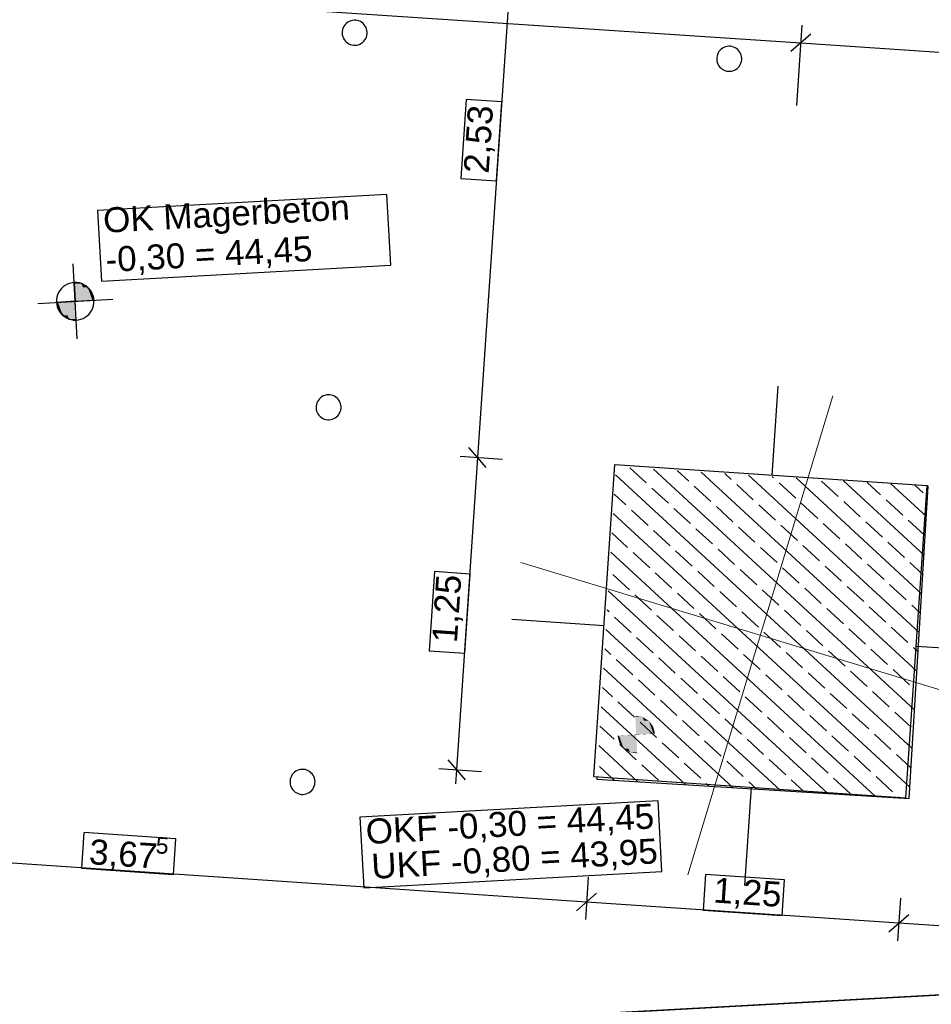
# Model space of a CAD drawing. Extents: x -779 to 790, y -208 to 633.
# Tile 212 of 232: x 308 to 381, y 185 to 264. Entities that reach past the tile are written whole.
import ezdxf
from ezdxf.lldxf.tags import DXFTag

# ---------------------------------------------------------------- set-up
doc = ezdxf.new("R2010")
doc.units = 0
doc.layers.get('0').update_dxf_attribs({"lineweight": 25})
for name, color, linetype, lineweight, true_color in [('01 Höhen im Gebäude - Basis', 7, 'Continuous', 25, 0x848484), ('01 Höhen im Gebäude - Basis-gefuellt', 7, 'Continuous', 35, 0xfefefe), ('01AFU Allgemein Bemaßung-A07F5V4RWF', 7, 'Continuous', 25, 0x848484), ('02 Raster Bemaßung', 7, 'Continuous', 25, 0x848484), ('02 Raster Gebäude-A07F5V4QWF', 7, 'Continuous', 25, 0x848484), ('20 Fundament-A07F5V4OWF', 7, 'Continuous', 25, 0x848484), ('20 Magerbeton Bohrungen', 7, 'Continuous', 25, 0x848484), ('20 Magerbeton Bohrungen-gefuellt', 7, 'Continuous', 35, 0xfefefe)]:
    doc.layers.add(name, color=color, linetype=linetype, lineweight=lineweight, true_color=true_color)
doc.layers.add('02 Raster Gebäude-A07F5V53WF', color=7, linetype='Continuous', lineweight=13)
doc.styles.get("Standard").update_dxf_attribs({"font": 'arial.ttf'})
tags = doc.linetypes.add('Raster-A07F5V4TWF', pattern=[0.2, 0.1, -0.05, 0, -0.05]).pattern_tags.tags
tags[10:11] = [DXFTag(74, 4), DXFTag(75, 0), DXFTag(340, '0'), DXFTag(46, 1.0), DXFTag(50, 0.0), DXFTag(44, 0.0), DXFTag(45, 0.0)]
tags[8:9] = [DXFTag(74, 4), DXFTag(75, 0), DXFTag(340, '0'), DXFTag(46, 1.0), DXFTag(50, 0.0), DXFTag(44, 0.0), DXFTag(45, 0.0)]
tags[6:7] = [DXFTag(74, 4), DXFTag(75, 0), DXFTag(340, '0'), DXFTag(46, 1.0), DXFTag(50, 0.0), DXFTag(44, 0.0), DXFTag(45, 0.0)]
tags[4:5] = [DXFTag(74, 4), DXFTag(75, 0), DXFTag(340, '0'), DXFTag(46, 1.0), DXFTag(50, 0.0), DXFTag(44, 0.0), DXFTag(45, 0.0)]
tags = doc.linetypes.add('Raster-A07F5V57WF', pattern=[0.2, 0.1, -0.05, 0, -0.05]).pattern_tags.tags
tags[10:11] = [DXFTag(74, 4), DXFTag(75, 0), DXFTag(340, '0'), DXFTag(46, 1.0), DXFTag(50, 0.0), DXFTag(44, 0.0), DXFTag(45, 0.0)]
tags[8:9] = [DXFTag(74, 4), DXFTag(75, 0), DXFTag(340, '0'), DXFTag(46, 1.0), DXFTag(50, 0.0), DXFTag(44, 0.0), DXFTag(45, 0.0)]
tags[6:7] = [DXFTag(74, 4), DXFTag(75, 0), DXFTag(340, '0'), DXFTag(46, 1.0), DXFTag(50, 0.0), DXFTag(44, 0.0), DXFTag(45, 0.0)]
tags[4:5] = [DXFTag(74, 4), DXFTag(75, 0), DXFTag(340, '0'), DXFTag(46, 1.0), DXFTag(50, 0.0), DXFTag(44, 0.0), DXFTag(45, 0.0)]
tags = doc.linetypes.add('Strichpunkt', pattern=[1, 0.5, -0.25, 0, -0.25]).pattern_tags.tags
tags[10:11] = [DXFTag(74, 4), DXFTag(75, 0), DXFTag(340, '0'), DXFTag(46, 1.0), DXFTag(50, 0.0), DXFTag(44, 0.0), DXFTag(45, 0.0)]
tags[8:9] = [DXFTag(74, 4), DXFTag(75, 0), DXFTag(340, '0'), DXFTag(46, 1.0), DXFTag(50, 0.0), DXFTag(44, 0.0), DXFTag(45, 0.0)]
tags[6:7] = [DXFTag(74, 4), DXFTag(75, 0), DXFTag(340, '0'), DXFTag(46, 1.0), DXFTag(50, 0.0), DXFTag(44, 0.0), DXFTag(45, 0.0)]
tags[4:5] = [DXFTag(74, 4), DXFTag(75, 0), DXFTag(340, '0'), DXFTag(46, 1.0), DXFTag(50, 0.0), DXFTag(44, 0.0), DXFTag(45, 0.0)]
tags = doc.linetypes.add('Wipeout_Contour-A07F5V4SWF', pattern=[1, 0, -1]).pattern_tags.tags
tags[6:7] = [DXFTag(74, 4), DXFTag(75, 0), DXFTag(340, '0'), DXFTag(46, 1.0), DXFTag(50, 0.0), DXFTag(44, 0.0), DXFTag(45, 0.0)]
tags[4:5] = [DXFTag(74, 4), DXFTag(75, 0), DXFTag(340, '0'), DXFTag(46, 1.0), DXFTag(50, 0.0), DXFTag(44, 0.0), DXFTag(45, 0.0)]

# ---------------------------------------------------------------- blocks, each defined once
blk = doc.blocks.new('Referenz-A07F5V4VWF', base_point=(-401.415, -176.34))
at = {"color": 0, "linetype": 'ByBlock', "lineweight": -2, "ltscale": 12.5}
for p, q in [((312.817, 242.731), (312.237, 242.814)), ((312.237, 242.814), (312.319, 241.316)), ((313.321, 242.433), (312.817, 242.731)), ((313.672, 241.965), (313.321, 242.433)), ((313.817, 241.398), (313.672, 241.965)), ((312.319, 241.316), (310.821, 241.234)), ((310.821, 241.234), (310.967, 240.667)), ((312.319, 241.316), (313.817, 241.398)), ((312.401, 239.818), (312.319, 241.316)), ((310.967, 240.667), (311.318, 240.199)), ((311.318, 240.199), (311.822, 239.901)), ((311.822, 239.901), (312.401, 239.818)), ((378.943, 201.593), (380.483, 226.55)), ((380.483, 226.55), (380.383, 226.556)), ((353.999, 203.322), (353.987, 203.133)), ((353.987, 203.133), (378.943, 201.593))]:
    blk.add_line(p, q, dxfattribs=at)
at = {"layer": '01 Höhen im Gebäude - Basis', "color": 0, "linetype": 'Wipeout_Contour-A07F5V4SWF', "lineweight": -2, "ltscale": 1.625}
for p, q in [((358.892, 201.391), (335.066, 200.087)), ((359.202, 195.741), (358.892, 201.391)), ((335.066, 200.087), (335.375, 194.438)), ((335.375, 194.438), (359.202, 195.741))]:
    blk.add_line(p, q, dxfattribs=at)
at = {"layer": '01 Höhen im Gebäude - Basis-gefuellt', "color": 0}
for points in [[(357.087, 208.181), (357.065, 208.181), (357.065, 208.184)], [(357.147, 206.686), (357.087, 208.181), (357.065, 208.181)], [(357.701, 206.716), (357.146, 206.716), (357.087, 208.181)], [(357.645, 208.101), (357.12, 208.101), (357.087, 208.181)], [(357.701, 206.716), (357.645, 208.101), (357.12, 208.101)], [(358.191, 206.743), (357.7, 206.743), (357.645, 208.101)], [(358.148, 207.803), (357.765, 207.803), (357.645, 208.101)], [(358.191, 206.743), (358.148, 207.803), (357.765, 207.803)], [(358.523, 206.761), (358.191, 206.761), (358.148, 207.803)], [(358.5, 207.335), (358.317, 207.335), (358.148, 207.803)], [(358.523, 206.761), (358.5, 207.335), (358.317, 207.335)], [(358.645, 206.768), (358.523, 206.768), (358.5, 207.335)], [(355.772, 206.604), (355.649, 206.604), (355.771, 206.611)], [(355.795, 206.037), (355.772, 206.604), (355.649, 206.604)], [(356.104, 206.611), (355.771, 206.611), (356.103, 206.629)], [(355.978, 206.037), (355.795, 206.037), (355.771, 206.611)], [(356.146, 205.569), (356.104, 206.611), (355.771, 206.611)], [(356.595, 206.629), (356.103, 206.629), (356.594, 206.655)], [(356.53, 205.569), (356.146, 205.569), (356.103, 206.629)], [(356.65, 205.27), (356.595, 206.629), (356.103, 206.629)], [(357.148, 206.655), (356.594, 206.655), (357.147, 206.686)], [(357.174, 205.27), (356.65, 205.27), (356.594, 206.655)], [(357.208, 205.191), (357.148, 206.655), (356.594, 206.655)], [(357.147, 206.686), (357.701, 206.716), (357.146, 206.716)], [(357.229, 205.191), (357.208, 205.191), (357.147, 206.686)], [(357.701, 206.716), (358.191, 206.743), (357.7, 206.743)], [(358.191, 206.743), (358.523, 206.761), (358.191, 206.761)], [(358.523, 206.761), (358.645, 206.768), (358.523, 206.768)], [(356.146, 205.569), (355.978, 206.037), (355.795, 206.037)], [(356.65, 205.27), (356.53, 205.569), (356.146, 205.569)], [(357.208, 205.191), (357.174, 205.27), (356.65, 205.27)], [(357.229, 205.188), (357.229, 205.191), (357.208, 205.191)]]:
    blk.add_solid(points, dxfattribs=at)
at = {"layer": '01AFU Allgemein Bemaßung-A07F5V4RWF', "color": 0, "lineweight": -2}
for p, q in [((347.885, 279.367), (344.469, 228.838)), ((345.167, 228.039), (343.772, 229.637)), ((344.469, 228.838), (342.783, 203.89)), ((343.066, 228.932), (346.465, 228.703)), ((342.085, 204.689), (343.481, 203.091)), ((341.38, 203.985), (344.779, 203.755)), ((342.783, 203.89), (342.707, 202.768)), ((353.177, 193.313), (279.797, 198.273)), ((353.312, 195.309), (353.082, 191.91)), ((352.378, 192.615), (353.976, 194.011)), ((378.258, 193.623), (378.028, 190.224)), ((378.123, 191.627), (353.177, 193.313)), ((377.324, 190.929), (378.922, 192.325)), ((459.273, 186.142), (378.123, 191.627))]:
    blk.add_line(p, q, dxfattribs=at)
at = {"layer": '01AFU Allgemein Bemaßung-A07F5V4RWF', "color": 0, "linetype": 'Wipeout_Contour-A07F5V4SWF', "lineweight": -2, "ltscale": 1.625}
for p, q in [((343.568, 257.453), (343.141, 251.133)), ((346.419, 257.26), (343.568, 257.453)), ((345.992, 250.941), (346.419, 257.26)), ((343.141, 251.133), (345.992, 250.941)), ((341.017, 219.715), (340.59, 213.395)), ((343.868, 219.522), (341.017, 219.715)), ((343.441, 213.202), (343.868, 219.522)), ((340.59, 213.395), (343.441, 213.202)), ((313.003, 198.864), (312.81, 196.013)), ((320.353, 198.367), (313.003, 198.864)), ((320.16, 195.516), (320.353, 198.367)), ((312.81, 196.013), (320.16, 195.516)), ((362.681, 195.506), (362.488, 192.655)), ((369, 195.079), (362.681, 195.506)), ((368.808, 192.228), (369, 195.079)), ((362.488, 192.655), (368.808, 192.228))]:
    blk.add_line(p, q, dxfattribs=at)
at = {"layer": '02 Raster Bemaßung', "color": 0, "lineweight": -2}
for p, q in [((272.003, 268.495), (370.306, 261.967)), ((369.975, 256.977), (370.399, 263.37)), ((371.104, 262.666), (369.508, 261.268)), ((370.306, 261.967), (469.984, 255.347))]:
    blk.add_line(p, q, dxfattribs=at)
at = {"layer": '02 Raster Gebäude-A07F5V4QWF', "color": 0, "linetype": 'Strichpunkt', "lineweight": -2, "ltscale": 0.405}
for p, q in [((368.013, 227.432), (368.485, 234.54)), ((347.201, 215.907), (354.573, 215.417)), ((379.518, 213.761), (387.118, 213.256)), ((365.834, 194.623), (366.356, 202.487))]:
    blk.add_line(p, q, dxfattribs=at)
at = {"layer": '02 Raster Gebäude-A07F5V4QWF', "color": 0, "linetype": 'Raster-A07F5V4TWF', "lineweight": -2, "ltscale": 187.5}
blk.add_line((451.144, 189.676), (-78.952, 160.671), dxfattribs=at)
at = {"layer": '20 Fundament-A07F5V4OWF', "color": 0, "lineweight": -2}
for p, q in [((379.19, 205.589), (355.488, 227.445)), ((357.952, 226.805), (356.632, 228.022)), ((379.38, 208.678), (358.53, 227.905)), ((361.344, 226.943), (360.427, 227.788)), ((379.571, 211.767), (362.325, 227.671)), ((364.735, 227.08), (364.222, 227.554)), ((379.762, 214.857), (366.119, 227.436)), ((366.5, 225.453), (365.177, 226.673)), ((368.127, 227.217), (368.017, 227.319)), ((369.892, 225.59), (368.568, 226.811)), ((379.952, 217.946), (369.914, 227.202)), ((373.284, 225.728), (371.96, 226.948)), ((380.143, 221.035), (373.709, 226.968)), ((376.675, 225.865), (375.606, 226.851)), ((380.333, 224.124), (377.504, 226.734)), ((380.067, 226.003), (379.401, 226.617)), ((356.325, 225.041), (355.392, 225.9)), ((359.716, 225.178), (358.393, 226.398)), ((363.108, 225.315), (361.785, 226.536)), ((378.943, 201.593), (380.483, 226.55)), ((380.483, 226.55), (380.383, 226.556)), ((368.265, 223.826), (366.941, 225.046)), ((371.656, 223.963), (370.333, 225.184)), ((375.048, 224.101), (373.725, 225.321)), ((378.44, 224.238), (377.116, 225.458)), ((378.999, 202.5), (355.297, 224.356)), ((358.089, 223.413), (356.766, 224.634)), ((361.481, 223.551), (360.158, 224.771)), ((364.873, 223.688), (363.549, 224.909)), ((373.421, 222.336), (372.097, 223.556)), ((376.813, 222.473), (375.489, 223.694)), ((380.204, 222.611), (378.881, 223.831)), ((356.462, 221.649), (355.202, 222.811)), ((359.854, 221.786), (358.53, 223.007)), ((363.246, 221.924), (361.922, 223.144)), ((366.637, 222.061), (365.314, 223.281)), ((370.029, 222.199), (368.706, 223.419)), ((375.186, 220.709), (373.862, 221.929)), ((378.577, 220.846), (377.254, 222.067)), ((376.262, 201.758), (355.106, 221.267)), ((358.227, 220.022), (356.903, 221.242)), ((361.618, 220.159), (360.295, 221.379)), ((365.01, 220.297), (363.687, 221.517)), ((368.402, 220.434), (367.079, 221.654)), ((371.794, 220.571), (370.47, 221.792)), ((376.95, 219.082), (375.627, 220.302)), ((380.047, 219.49), (379.018, 220.439)), ((359.991, 218.395), (358.668, 219.615)), ((363.383, 218.532), (362.06, 219.752)), ((366.775, 218.669), (365.451, 219.89)), ((370.167, 218.807), (368.843, 220.027)), ((373.558, 218.944), (372.235, 220.165)), ((356.599, 218.257), (355.276, 219.477)), ((372.467, 201.992), (354.916, 218.177)), ((361.756, 216.767), (360.432, 217.988)), ((365.148, 216.905), (363.824, 218.125)), ((368.539, 217.042), (367.216, 218.263)), ((371.931, 217.18), (370.608, 218.4)), ((375.323, 217.317), (373.999, 218.537)), ((378.715, 217.454), (377.391, 218.675)), ((358.364, 216.63), (357.041, 217.85)), ((354.972, 216.493), (354.82, 216.633)), ((366.912, 215.278), (365.589, 216.498)), ((370.304, 215.415), (368.981, 216.635)), ((373.696, 215.552), (372.372, 216.773)), ((377.088, 215.69), (375.764, 216.91)), ((379.857, 216.401), (379.156, 217.048)), ((356.737, 214.865), (355.413, 216.086)), ((360.129, 215.003), (358.805, 216.223)), ((363.52, 215.14), (362.197, 216.361)), ((368.673, 202.227), (354.725, 215.088)), ((368.677, 213.65), (367.353, 214.871)), ((372.069, 213.788), (370.745, 215.008)), ((375.46, 213.925), (374.137, 215.146)), ((378.852, 214.063), (377.529, 215.283)), ((358.501, 213.238), (357.178, 214.459)), ((361.893, 213.376), (360.57, 214.596)), ((365.285, 213.513), (363.962, 214.733)), ((355.11, 213.101), (354.63, 213.543)), ((370.441, 212.023), (369.118, 213.244)), ((373.833, 212.161), (372.51, 213.381)), ((377.225, 212.298), (375.901, 213.518)), ((379.666, 213.312), (379.293, 213.656)), ((356.874, 211.474), (355.551, 212.694)), ((360.266, 211.611), (358.943, 212.831)), ((363.658, 211.748), (362.334, 212.969)), ((367.05, 211.886), (365.726, 213.106)), ((364.878, 202.461), (354.534, 211.999)), ((375.598, 210.533), (374.274, 211.754)), ((378.99, 210.671), (377.666, 211.891)), ((358.639, 209.846), (357.315, 211.067)), ((362.031, 209.984), (360.707, 211.204)), ((365.422, 210.121), (364.099, 211.342)), ((368.814, 210.259), (367.491, 211.479)), ((372.206, 210.396), (370.883, 211.616)), ((355.247, 209.709), (354.439, 210.454)), ((377.362, 208.906), (376.039, 210.127)), ((379.476, 210.223), (379.431, 210.264)), ((357.012, 208.082), (355.688, 209.302)), ((360.403, 208.219), (359.08, 209.44)), ((363.795, 208.357), (362.472, 209.577)), ((367.187, 208.494), (365.864, 209.714)), ((370.579, 208.631), (369.255, 209.852)), ((373.971, 208.769), (372.647, 209.989)), ((361.083, 202.695), (354.344, 208.91)), ((379.127, 207.279), (377.803, 208.499)), ((362.168, 206.592), (360.845, 207.812)), ((365.56, 206.729), (364.236, 207.95)), ((368.952, 206.867), (367.628, 208.087)), ((372.343, 207.004), (371.02, 208.225)), ((375.735, 207.142), (374.412, 208.362)), ((355.385, 206.317), (354.248, 207.365)), ((358.776, 206.455), (357.453, 207.675)), ((363.933, 204.965), (362.609, 206.185)), ((367.324, 205.102), (366.001, 206.323)), ((370.716, 205.24), (369.393, 206.46)), ((374.108, 205.377), (372.785, 206.597)), ((377.5, 205.515), (376.176, 206.735)), ((357.288, 202.929), (354.153, 205.82)), ((357.149, 204.69), (355.826, 205.91)), ((360.541, 204.827), (359.217, 206.048)), ((369.089, 203.475), (367.766, 204.695)), ((372.481, 203.612), (371.157, 204.833)), ((375.873, 203.75), (374.549, 204.97)), ((379.094, 204.044), (377.941, 205.108)), ((355.391, 203.046), (354.199, 204.146)), ((358.914, 203.063), (357.59, 204.283)), ((362.305, 203.2), (360.982, 204.421)), ((365.697, 203.338), (364.374, 204.558)), ((353.999, 203.322), (353.987, 203.133)), ((353.987, 203.133), (378.943, 201.593)), ((370.57, 202.109), (369.53, 203.068)), ((374.245, 201.985), (372.922, 203.206)), ((377.637, 202.123), (376.314, 203.343)), ((362.98, 202.578), (362.747, 202.793)), ((366.775, 202.344), (366.138, 202.931)), ((378.159, 201.641), (378.078, 201.716))]:
    blk.add_line(p, q, dxfattribs=at)
at = {"layer": '20 Magerbeton Bohrungen', "color": 0, "lineweight": -2}
for p, q in [((334.111, 263.624), (334.005, 263.547)), ((334.226, 263.687), (334.111, 263.624)), ((334.348, 263.734), (334.226, 263.687)), ((334.475, 263.764), (334.348, 263.734)), ((334.605, 263.778), (334.475, 263.764)), ((334.736, 263.775), (334.605, 263.778)), ((334.865, 263.755), (334.736, 263.775)), ((334.991, 263.718), (334.865, 263.755)), ((335.111, 263.665), (334.991, 263.718)), ((335.222, 263.596), (335.111, 263.665)), ((335.324, 263.514), (335.222, 263.596)), ((333.65, 262.869), (333.647, 262.739)), ((333.67, 262.999), (333.65, 262.869)), ((333.707, 263.124), (333.67, 262.999)), ((333.76, 263.244), (333.707, 263.124)), ((333.828, 263.355), (333.76, 263.244)), ((333.911, 263.457), (333.828, 263.355)), ((334.005, 263.547), (333.911, 263.457)), ((335.414, 263.419), (335.324, 263.514)), ((335.491, 263.314), (335.414, 263.419)), ((335.554, 263.199), (335.491, 263.314)), ((335.601, 263.077), (335.554, 263.199)), ((335.631, 262.95), (335.601, 263.077)), ((335.645, 262.82), (335.631, 262.95)), ((335.642, 262.689), (335.645, 262.82)), ((333.647, 262.739), (333.66, 262.608)), ((333.66, 262.608), (333.691, 262.481)), ((333.691, 262.481), (333.738, 262.359)), ((333.738, 262.359), (333.801, 262.244)), ((333.801, 262.244), (333.878, 262.139)), ((333.878, 262.139), (333.968, 262.044)), ((333.968, 262.044), (334.07, 261.962)), ((335.181, 261.934), (335.286, 262.011)), ((335.286, 262.011), (335.381, 262.101)), ((335.381, 262.101), (335.463, 262.203)), ((335.463, 262.203), (335.532, 262.314)), ((335.532, 262.314), (335.585, 262.434)), ((335.585, 262.434), (335.622, 262.559)), ((335.622, 262.559), (335.642, 262.689)), ((334.07, 261.962), (334.181, 261.893)), ((334.181, 261.893), (334.301, 261.84)), ((334.301, 261.84), (334.426, 261.803)), ((334.426, 261.803), (334.556, 261.783)), ((334.556, 261.783), (334.686, 261.78)), ((334.686, 261.78), (334.817, 261.794)), ((334.817, 261.794), (334.944, 261.824)), ((334.944, 261.824), (335.066, 261.871)), ((335.066, 261.871), (335.181, 261.934)), ((363.76, 261.272), (363.692, 261.161)), ((363.842, 261.374), (363.76, 261.272)), ((363.937, 261.464), (363.842, 261.374)), ((364.043, 261.541), (363.937, 261.464)), ((364.158, 261.604), (364.043, 261.541)), ((364.28, 261.651), (364.158, 261.604)), ((364.407, 261.682), (364.28, 261.651)), ((364.537, 261.695), (364.407, 261.682)), ((364.668, 261.692), (364.537, 261.695)), ((364.797, 261.672), (364.668, 261.692)), ((364.922, 261.635), (364.797, 261.672)), ((365.042, 261.582), (364.922, 261.635)), ((365.154, 261.514), (365.042, 261.582)), ((365.255, 261.431), (365.154, 261.514)), ((365.346, 261.337), (365.255, 261.431)), ((365.423, 261.231), (365.346, 261.337)), ((365.485, 261.116), (365.423, 261.231)), ((363.581, 260.786), (363.578, 260.656)), ((363.578, 260.656), (363.592, 260.526)), ((363.602, 260.916), (363.581, 260.786)), ((363.592, 260.526), (363.623, 260.398)), ((363.639, 261.041), (363.602, 260.916)), ((363.692, 261.161), (363.639, 261.041)), ((365.532, 260.994), (365.485, 261.116)), ((365.516, 260.351), (365.553, 260.477)), ((365.563, 260.867), (365.532, 260.994)), ((365.553, 260.477), (365.573, 260.606)), ((365.577, 260.737), (365.563, 260.867)), ((365.573, 260.606), (365.577, 260.737)), ((363.623, 260.398), (363.67, 260.276)), ((363.67, 260.276), (363.732, 260.161)), ((363.732, 260.161), (363.809, 260.056)), ((363.809, 260.056), (363.899, 259.961)), ((363.899, 259.961), (364.001, 259.879)), ((364.001, 259.879), (364.113, 259.81)), ((364.113, 259.81), (364.232, 259.757)), ((364.232, 259.757), (364.358, 259.72)), ((364.358, 259.72), (364.487, 259.7)), ((364.487, 259.7), (364.618, 259.697)), ((364.618, 259.697), (364.748, 259.711)), ((364.748, 259.711), (364.875, 259.741)), ((364.875, 259.741), (364.997, 259.788)), ((364.997, 259.788), (365.112, 259.851)), ((365.112, 259.851), (365.218, 259.928)), ((365.218, 259.928), (365.313, 260.018)), ((365.313, 260.018), (365.395, 260.12)), ((365.395, 260.12), (365.463, 260.232)), ((365.463, 260.232), (365.516, 260.351)), ((312.483, 238.32), (312.155, 244.312)), ((311.216, 242.333), (311.093, 242.18)), ((311.359, 242.468), (311.216, 242.333)), ((311.517, 242.584), (311.359, 242.468)), ((311.69, 242.678), (311.517, 242.584)), ((311.873, 242.748), (311.69, 242.678)), ((312.063, 242.794), (311.873, 242.748)), ((312.259, 242.815), (312.063, 242.794)), ((312.455, 242.81), (312.259, 242.815)), ((312.649, 242.78), (312.455, 242.81)), ((312.837, 242.724), (312.649, 242.78)), ((313.016, 242.644), (312.837, 242.724)), ((313.184, 242.542), (313.016, 242.644)), ((313.336, 242.419), (313.184, 242.542)), ((313.472, 242.277), (313.336, 242.419)), ((310.856, 241.645), (310.825, 241.451)), ((310.911, 241.833), (310.856, 241.645)), ((310.991, 242.013), (310.911, 241.833)), ((311.093, 242.18), (310.991, 242.013)), ((313.587, 242.118), (313.472, 242.277)), ((313.681, 241.946), (313.587, 242.118)), ((313.751, 241.763), (313.681, 241.946)), ((313.798, 241.572), (313.751, 241.763)), ((313.818, 241.377), (313.798, 241.572)), ((309.323, 241.152), (315.315, 241.48)), ((310.825, 241.451), (310.82, 241.255)), ((310.82, 241.255), (310.841, 241.06)), ((310.841, 241.06), (310.887, 240.869)), ((310.887, 240.869), (310.958, 240.686)), ((313.648, 240.619), (313.727, 240.798)), ((313.727, 240.798), (313.783, 240.987)), ((313.783, 240.987), (313.813, 241.18)), ((313.813, 241.18), (313.818, 241.377)), ((310.958, 240.686), (311.052, 240.514)), ((311.052, 240.514), (311.167, 240.355)), ((311.167, 240.355), (311.302, 240.213)), ((311.302, 240.213), (311.455, 240.09)), ((311.455, 240.09), (311.622, 239.987)), ((311.622, 239.987), (311.802, 239.908)), ((312.949, 239.954), (313.121, 240.048)), ((313.121, 240.048), (313.28, 240.164)), ((313.28, 240.164), (313.422, 240.299)), ((313.422, 240.299), (313.545, 240.452)), ((313.545, 240.452), (313.648, 240.619)), ((311.802, 239.908), (311.99, 239.852)), ((311.99, 239.852), (312.184, 239.822)), ((312.184, 239.822), (312.38, 239.817)), ((312.38, 239.817), (312.575, 239.838)), ((312.575, 239.838), (312.766, 239.884)), ((312.766, 239.884), (312.949, 239.954)), ((332.028, 233.693), (331.923, 233.616)), ((332.143, 233.755), (332.028, 233.693)), ((332.265, 233.802), (332.143, 233.755)), ((332.393, 233.833), (332.265, 233.802)), ((332.523, 233.847), (332.393, 233.833)), ((332.653, 233.844), (332.523, 233.847)), ((332.783, 233.823), (332.653, 233.844)), ((332.908, 233.786), (332.783, 233.823)), ((333.028, 233.733), (332.908, 233.786)), ((333.139, 233.665), (333.028, 233.733)), ((331.567, 232.938), (331.564, 232.807)), ((331.587, 233.067), (331.567, 232.938)), ((331.624, 233.193), (331.587, 233.067)), ((331.677, 233.312), (331.624, 233.193)), ((331.746, 233.424), (331.677, 233.312)), ((331.828, 233.525), (331.746, 233.424)), ((331.923, 233.616), (331.828, 233.525)), ((333.241, 233.583), (333.139, 233.665)), ((333.331, 233.488), (333.241, 233.583)), ((333.408, 233.382), (333.331, 233.488)), ((333.471, 233.267), (333.408, 233.382)), ((333.518, 233.145), (333.471, 233.267)), ((333.549, 233.018), (333.518, 233.145)), ((333.562, 232.888), (333.549, 233.018)), ((331.564, 232.807), (331.578, 232.677)), ((331.578, 232.677), (331.608, 232.55)), ((331.608, 232.55), (331.655, 232.428)), ((331.655, 232.428), (331.718, 232.313)), ((331.718, 232.313), (331.795, 232.207)), ((331.795, 232.207), (331.885, 232.112)), ((331.885, 232.112), (331.987, 232.03)), ((333.204, 232.079), (333.298, 232.17)), ((333.298, 232.17), (333.381, 232.271)), ((333.381, 232.271), (333.449, 232.383)), ((333.449, 232.383), (333.502, 232.502)), ((333.502, 232.502), (333.539, 232.628)), ((333.539, 232.628), (333.559, 232.757)), ((333.559, 232.757), (333.562, 232.888)), ((331.987, 232.03), (332.098, 231.962)), ((332.098, 231.962), (332.218, 231.909)), ((332.218, 231.909), (332.344, 231.872)), ((332.344, 231.872), (332.473, 231.851)), ((332.473, 231.851), (332.604, 231.848)), ((332.604, 231.848), (332.734, 231.862)), ((332.734, 231.862), (332.861, 231.893)), ((332.861, 231.893), (332.983, 231.94)), ((332.983, 231.94), (333.098, 232.002)), ((333.098, 232.002), (333.204, 232.079)), ((330.06, 203.824), (329.946, 203.761)), ((330.182, 203.871), (330.06, 203.824)), ((330.31, 203.901), (330.182, 203.871)), ((330.44, 203.915), (330.31, 203.901)), ((330.571, 203.912), (330.44, 203.915)), ((330.7, 203.892), (330.571, 203.912)), ((330.825, 203.855), (330.7, 203.892)), ((330.945, 203.802), (330.825, 203.855)), ((331.056, 203.733), (330.945, 203.802)), ((329.484, 203.006), (329.481, 202.876)), ((329.504, 203.136), (329.484, 203.006)), ((329.541, 203.261), (329.504, 203.136)), ((329.595, 203.381), (329.541, 203.261)), ((329.663, 203.492), (329.595, 203.381)), ((329.745, 203.594), (329.663, 203.492)), ((329.84, 203.684), (329.745, 203.594)), ((329.946, 203.761), (329.84, 203.684)), ((331.158, 203.651), (331.056, 203.733)), ((331.248, 203.556), (331.158, 203.651)), ((331.325, 203.451), (331.248, 203.556)), ((331.388, 203.336), (331.325, 203.451)), ((331.435, 203.214), (331.388, 203.336)), ((331.466, 203.087), (331.435, 203.214)), ((331.48, 202.956), (331.466, 203.087)), ((329.481, 202.876), (329.495, 202.745)), ((329.495, 202.745), (329.525, 202.618)), ((329.525, 202.618), (329.572, 202.496)), ((329.572, 202.496), (329.635, 202.381)), ((329.635, 202.381), (329.712, 202.276)), ((329.712, 202.276), (329.802, 202.181)), ((331.121, 202.148), (331.215, 202.238)), ((331.215, 202.238), (331.298, 202.34)), ((331.298, 202.34), (331.366, 202.451)), ((331.366, 202.451), (331.419, 202.571)), ((331.419, 202.571), (331.456, 202.696)), ((331.456, 202.696), (331.476, 202.826)), ((331.476, 202.826), (331.48, 202.956)), ((329.802, 202.181), (329.904, 202.099)), ((329.904, 202.099), (330.016, 202.03)), ((330.016, 202.03), (330.135, 201.977)), ((330.135, 201.977), (330.261, 201.94)), ((330.261, 201.94), (330.39, 201.92)), ((330.39, 201.92), (330.521, 201.917)), ((330.521, 201.917), (330.651, 201.931)), ((330.651, 201.931), (330.778, 201.961)), ((330.778, 201.961), (330.9, 202.008)), ((330.9, 202.008), (331.015, 202.071)), ((331.015, 202.071), (331.121, 202.148))]:
    blk.add_line(p, q, dxfattribs=at)
at = {"layer": '20 Magerbeton Bohrungen', "color": 0, "linetype": 'Wipeout_Contour-A07F5V4SWF', "lineweight": -2, "ltscale": 1.625}
for p, q in [((337.223, 249.851), (314.097, 248.586)), ((337.532, 244.202), (337.223, 249.851)), ((314.097, 248.586), (314.406, 242.936)), ((314.406, 242.936), (337.532, 244.202))]:
    blk.add_line(p, q, dxfattribs=at)
at = {"layer": '20 Magerbeton Bohrungen-gefuellt', "color": 0}
for points in [[(312.259, 242.811), (312.238, 242.811), (312.237, 242.814)], [(312.319, 241.316), (312.259, 242.811), (312.238, 242.811)], [(312.873, 241.346), (312.318, 241.346), (312.259, 242.811)], [(312.817, 242.731), (312.292, 242.731), (312.259, 242.811)], [(312.873, 241.346), (312.817, 242.731), (312.292, 242.731)], [(313.364, 241.373), (312.872, 241.373), (312.817, 242.731)], [(313.321, 242.433), (312.937, 242.433), (312.817, 242.731)], [(313.364, 241.373), (313.321, 242.433), (312.937, 242.433)], [(313.695, 241.391), (313.363, 241.391), (313.321, 242.433)], [(313.672, 241.965), (313.489, 241.965), (313.321, 242.433)], [(313.695, 241.391), (313.672, 241.965), (313.489, 241.965)], [(313.817, 241.398), (313.695, 241.398), (313.672, 241.965)], [(310.944, 241.234), (310.821, 241.234), (310.944, 241.241)], [(310.967, 240.667), (310.944, 241.234), (310.821, 241.234)], [(311.276, 241.241), (310.944, 241.241), (311.275, 241.259)], [(311.15, 240.667), (310.967, 240.667), (310.944, 241.241)], [(311.318, 240.199), (311.276, 241.241), (310.944, 241.241)], [(311.767, 241.259), (311.275, 241.259), (311.766, 241.286)], [(311.702, 240.199), (311.318, 240.199), (311.275, 241.259)], [(311.822, 239.901), (311.767, 241.259), (311.275, 241.259)], [(312.321, 241.286), (311.766, 241.286), (312.319, 241.316)], [(312.346, 239.901), (311.822, 239.901), (311.766, 241.286)], [(312.38, 239.821), (312.321, 241.286), (311.766, 241.286)], [(312.319, 241.316), (312.873, 241.346), (312.318, 241.346)], [(312.401, 239.821), (312.38, 239.821), (312.319, 241.316)], [(312.873, 241.346), (313.364, 241.373), (312.872, 241.373)], [(313.364, 241.373), (313.695, 241.391), (313.363, 241.391)], [(313.695, 241.391), (313.817, 241.398), (313.695, 241.398)], [(311.318, 240.199), (311.15, 240.667), (310.967, 240.667)], [(311.822, 239.901), (311.702, 240.199), (311.318, 240.199)], [(312.38, 239.821), (312.346, 239.901), (311.822, 239.901)], [(312.401, 239.818), (312.401, 239.821), (312.38, 239.821)]]:
    blk.add_solid(points, dxfattribs=at)
at = {"layer": '01 Höhen im Gebäude - Basis', "color": 0, "linetype": 'ByBlock', "lineweight": -2, "ltscale": 0.21125, "char_height": 2.00026, "attachment_point": 1, "rotation": 3.13197}
for s, insert in [('{\\fArial;OKF -0,30 = 44,45}', (335.483, 199.938)), ('{\\fArial;UKF -0,80 = 43,95}', (335.929, 197.158))]:
    blk.add_mtext(s, dxfattribs=dict(at, insert=insert))
at = {"layer": '01AFU Allgemein Bemaßung-A07F5V4RWF', "color": 0, "linetype": 'ByBlock', "lineweight": -2, "ltscale": 1.625, "attachment_point": 1}
for s, insert, char_height, rotation in [('{\\fArial;2,53}', (343.353, 251.625), 2.00026, 86.13285), ('{\\fArial;1,25}', (340.818, 214.114), 2.00026, 86.13285), ('{\\fArial;3,67}', (313.514, 198.347), 2.00026, 356.13311), ('{\\fArial;5}', (318.803, 198.531), 1.32017, 356.13311), ('{\\fArial;1,25}', (363.4, 195.279), 2.00026, 356.13311)]:
    blk.add_mtext(s, dxfattribs=dict(at, insert=insert, char_height=char_height, rotation=rotation))
at = {"layer": '20 Magerbeton Bohrungen', "color": 0, "linetype": 'ByBlock', "lineweight": -2, "ltscale": 0.405, "char_height": 2.00026, "attachment_point": 1, "rotation": 3.13197}
for s, insert in [('{\\fArial;OK Magerbeton}', (314.495, 248.784)), ('{\\fArial;-0,30 = 44,45}', (314.687, 245.642))]:
    blk.add_mtext(s, dxfattribs=dict(at, insert=insert))
blk = doc.blocks.new('Referenz-A07F5V59WF', base_point=(-759.499, -206.186))
at = {"layer": '02 Raster Gebäude-A07F5V53WF', "color": 0, "linetype": 'Continuous', "ltscale": 117.000008}
for p, q in [((361.26, 195.491), (372.869, 233.767)), ((347.927, 220.434), (386.202, 208.824))]:
    blk.add_line(p, q, dxfattribs=at)
at = {"layer": '02 Raster Gebäude-A07F5V53WF', "color": 0, "linetype": 'Raster-A07F5V57WF', "ltscale": 117.000008}
blk.add_line((451.033, 189.73), (-288.356, 149.263), dxfattribs=at)

msp = doc.modelspace()

# ---------------------------------------------------------------- linework, layer by layer
at = {"color": 8, "lineweight": 25, "true_color": 0x808080}
for p, q in [((353.757, 203.338), (355.443, 228.281)), ((355.443, 228.281), (380.386, 226.596)), ((378.7, 201.652), (380.386, 226.596)), ((353.757, 203.338), (378.7, 201.652))]:
    msp.add_line(p, q, dxfattribs=at)

# ---------------------------------------------------------------- block references
at = {"color": 8, "lineweight": 25, "ltscale": 1250, "true_color": 0x808080}
msp.add_blockref('Referenz-A07F5V59WF', (-759.499, -206.186), dxfattribs=at)
at = {"color": 8, "lineweight": 25, "ltscale": 12.5, "true_color": 0x808080}
msp.add_blockref('Referenz-A07F5V4VWF', (-401.415, -176.34), dxfattribs=at)

doc.saveas('drawing.dxf')
